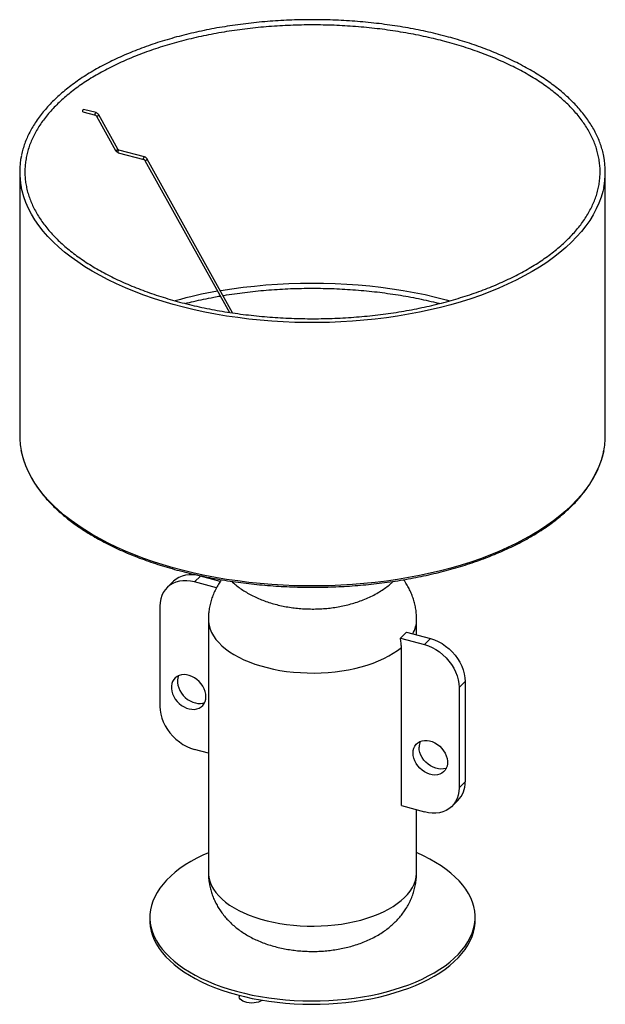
# Paper-space layout '_Trimétrica' of a CAD drawing. Header units: millimetres. Extents: x -225 to 225, y -67 to 689.
import ezdxf

# ---------------------------------------------------------------- set-up
doc = ezdxf.new("R2010")
doc.units = ezdxf.units.MM

psp = doc.layouts.new('_Trimétrica')

# ---------------------------------------------------------------- linework, layer by layer
at = {"color": 7, "linetype": 'Continuous', "lineweight": 25}
for p, q in [((-166.33, 618.03), (-175.87, 620.56)), ((-176.39, 618.63), (-166.84, 616.1)), ((-165.95, 615.37), (-151.35, 588.98)), ((-149.6, 589.95), (-164.2, 616.34)), ((-149.22, 587.29), (-129.62, 582.09)), ((-129.11, 584.02), (-148.71, 589.22)), ((-128.73, 581.37), (-63.86, 464.58)), ((-61.37, 464.21), (-126.98, 582.34)), ((-225, 572.59), (-225, 370.29)), ((225, 370.29), (225, 572.59)), ((102.6, 474.34), (105.56, 473.53)), ((-107.06, 257.79), (-111.73, 253.23)), ((-90.78, 257.48), (-86.11, 262.04)), ((-73.89, 252.89), (-90.78, 257.48)), ((-70.92, 257.91), (-86.11, 262.04)), ((-117.31, 238.98), (-117.31, 161.83)), ((-80, 228.75), (-80, 34.29)), ((80, 216.89), (80, 228.75)), ((67.54, 214.45), (86.11, 209.41)), ((72.21, 219.01), (90.78, 213.96)), ((86.11, 209.41), (90.78, 213.96)), ((68.28, 85.68), (68.28, 207.28)), ((112.64, 176.48), (117.31, 181.04)), ((112.64, 176.48), (112.64, 99.34)), ((117.31, 181.04), (117.31, 103.89)), ((-80, 125.98), (-90.78, 128.9)), ((112.64, 99.34), (117.31, 103.89)), ((68.28, 85.68), (86.11, 80.83)), ((107.06, 85.08), (111.73, 89.63)), ((80, 34.29), (80, 82.49)), ((-125, 0), (-125, -2.57)), ((125, -2.57), (125, 0)), ((-56.47, -60.01), (-56.34, -61.24))]:
    psp.add_line(p, q, dxfattribs=at)
at = {"color": 7, "linetype": 'Continuous', "lineweight": 25, "flags": 128}
for points in [[(-176.59, 619.14), (-176.55, 619.5), (-176.45, 619.88), (-176.3, 620.21), (-176.13, 620.45), (-175.95, 620.56), (-175.87, 620.56)], [(-176.39, 618.63), (-176.45, 618.67), (-176.55, 618.84), (-176.59, 619.14)], [(-70.82, 481.23), (-70.37, 481.31), (-61.86, 482.66), (-53.25, 483.84), (-44.56, 484.84), (-35.8, 485.67), (-26.98, 486.31), (-18.12, 486.77), (-9.23, 487.05), (-0.32, 487.15), (8.58, 487.06), (17.48, 486.8), (26.34, 486.35), (35.16, 485.72), (43.93, 484.91), (52.63, 483.92), (61.24, 482.75), (69.76, 481.41), (78.17, 479.9), (86.45, 478.21), (94.6, 476.36), (102.6, 474.34)], [(-90.78, 257.48), (-93.75, 258.13), (-96.68, 258.44), (-99.54, 258.42), (-102.29, 258.06), (-104.89, 257.38), (-107.32, 256.37), (-109.54, 255.05), (-111.52, 253.44), (-113.24, 251.55), (-114.68, 249.42), (-115.82, 247.06), (-116.64, 244.52), (-117.14, 241.81), (-117.31, 238.98)], [(-86.11, 262.04), (-89.08, 262.68), (-92.01, 263), (-94.87, 262.97), (-97.62, 262.62), (-100.22, 261.93), (-102.65, 260.92), (-104.87, 259.6), (-106.85, 257.99), (-107.06, 257.79)], [(90.78, 213.96), (93.75, 212.99), (96.68, 211.71), (99.54, 210.14), (102.29, 208.29), (104.89, 206.18), (107.32, 203.86), (109.54, 201.33), (111.52, 198.64), (113.24, 195.82), (114.68, 192.91), (115.82, 189.93), (116.64, 186.94), (117.14, 183.96), (117.31, 181.04)], [(86.11, 209.41), (89.08, 208.44), (92.01, 207.16), (94.87, 205.58), (97.62, 203.73), (100.22, 201.63), (102.65, 199.3), (104.87, 196.78), (106.85, 194.09), (108.57, 191.27), (110.01, 188.35), (111.15, 185.38), (111.98, 182.38), (112.47, 179.41), (112.64, 176.48)], [(-81.93, 169.36), (-82.09, 171.36), (-82.55, 173.41), (-83.31, 175.44), (-84.35, 177.41), (-85.64, 179.28), (-87.16, 181), (-88.86, 182.54), (-90.71, 183.85), (-92.67, 184.9), (-94.69, 185.68), (-96.72, 186.15), (-98.71, 186.32), (-100.62, 186.17), (-102.41, 185.72), (-104.02, 184.96), (-105.43, 183.93), (-106.6, 182.63), (-107.5, 181.12), (-108.11, 179.41), (-108.42, 177.54), (-108.42, 175.58), (-108.11, 173.55), (-107.5, 171.5), (-106.6, 169.49), (-105.43, 167.57), (-104.02, 165.77), (-102.41, 164.13), (-100.62, 162.71), (-98.71, 161.52), (-96.72, 160.61), (-94.69, 159.98), (-92.67, 159.66), (-90.71, 159.65), (-88.86, 159.95), (-87.16, 160.55), (-85.64, 161.45), (-84.35, 162.62), (-83.31, 164.03), (-82.55, 165.65), (-82.09, 167.44), (-81.93, 169.36)], [(-102.9, 185.53), (-103.45, 183.96), (-103.76, 182.1), (-103.76, 180.13), (-103.45, 178.1), (-102.83, 176.06), (-101.93, 174.05), (-100.77, 172.12), (-99.36, 170.32), (-97.74, 168.69), (-95.96, 167.26), (-94.05, 166.08), (-92.05, 165.16), (-90.02, 164.53), (-88, 164.21), (-86.05, 164.2), (-84.19, 164.5), (-82.83, 164.96)], [(-117.31, 161.83), (-117.14, 158.91), (-116.64, 155.93), (-115.82, 152.93), (-114.68, 149.96), (-113.24, 147.04), (-111.52, 144.22), (-109.54, 141.54), (-107.32, 139.01), (-104.89, 136.68), (-102.29, 134.58), (-99.54, 132.73), (-96.68, 131.15), (-93.75, 129.87), (-90.78, 128.9)], [(77.26, 126.09), (77.42, 128.01), (77.88, 129.81), (78.64, 131.42), (79.68, 132.83), (80.97, 134), (82.49, 134.9), (84.19, 135.51), (86.05, 135.81), (88, 135.8), (90.02, 135.47), (92.05, 134.85), (94.05, 133.93), (95.96, 132.75), (97.74, 131.32), (99.36, 129.69), (100.77, 127.89), (101.93, 125.96), (102.83, 123.95), (103.45, 121.91), (103.76, 119.88), (103.76, 117.91), (103.45, 116.05), (102.83, 114.34), (101.93, 112.82), (100.77, 111.53), (99.36, 110.49), (97.74, 109.74), (95.96, 109.28), (94.05, 109.14), (92.05, 109.3), (90.02, 109.78), (88, 110.55), (86.05, 111.61), (84.19, 112.92), (82.49, 114.45), (80.97, 116.17), (79.68, 118.04), (78.64, 120.01), (77.88, 122.05), (77.42, 124.09), (77.26, 126.09)], [(102.9, 114.48), (102.41, 114.29), (100.62, 113.84), (98.71, 113.69), (96.72, 113.86), (94.69, 114.33), (92.67, 115.11), (90.71, 116.16), (88.86, 117.47), (87.16, 119), (85.64, 120.73), (84.35, 122.6), (83.31, 124.57), (82.55, 126.6), (82.09, 128.64), (81.93, 130.65)], [(112.64, 99.34), (112.47, 96.5), (111.98, 93.79), (111.15, 91.25), (110.01, 88.89), (108.57, 86.76), (106.85, 84.88), (104.87, 83.26), (102.65, 81.95), (100.22, 80.94), (97.62, 80.25), (94.87, 79.89), (92.01, 79.87), (89.08, 80.19), (86.11, 80.83)], [(-80, 49.47), (-84.21, 47.58), (-89, 45.2), (-93.55, 42.7), (-97.83, 40.08), (-101.83, 37.34), (-105.55, 34.49), (-108.96, 31.55), (-112.07, 28.52), (-114.85, 25.41), (-117.32, 22.22), (-119.45, 18.98), (-121.24, 15.67), (-122.69, 12.33), (-123.79, 8.95), (-124.54, 5.54), (-124.93, 2.12), (-124.97, -1.31), (-124.66, -4.73), (-124, -8.14), (-122.98, -11.53), (-121.61, -14.88), (-119.9, -18.2), (-117.85, -21.46), (-115.47, -24.66), (-112.76, -27.79), (-109.73, -30.84), (-106.38, -33.8), (-102.74, -36.67), (-98.81, -39.44), (-94.59, -42.09), (-90.11, -44.62), (-85.37, -47.03), (-80.39, -49.3), (-75.18, -51.43), (-69.76, -53.42), (-64.14, -55.26), (-58.34, -56.94)], [(-58.34, -56.94), (-52.37, -58.46), (-46.26, -59.81), (-40.01, -60.99), (-33.65, -62), (-27.2, -62.84), (-20.66, -63.49), (-14.07, -63.97), (-7.44, -64.27), (-0.79, -64.38), (5.86, -64.31), (12.5, -64.06), (19.1, -63.62), (25.65, -63.01), (32.12, -62.22), (38.51, -61.25), (44.78, -60.11), (50.93, -58.79), (56.93, -57.31), (62.78, -55.67), (68.44, -53.87), (73.91, -51.92), (79.17, -49.82), (84.21, -47.58), (89, -45.2), (93.55, -42.7), (97.83, -40.08), (101.83, -37.34), (105.55, -34.49), (108.96, -31.55), (112.07, -28.52), (114.85, -25.41), (117.32, -22.22), (119.45, -18.98), (121.24, -15.67), (122.69, -12.33), (123.79, -8.95), (124.54, -5.54), (124.93, -2.12), (124.97, 1.31), (124.66, 4.73), (124, 8.14), (122.98, 11.53), (121.61, 14.88), (119.9, 18.2), (117.85, 21.46), (115.47, 24.66), (112.76, 27.79), (109.73, 30.84), (106.38, 33.8), (102.74, 36.67), (98.81, 39.44), (94.59, 42.09), (90.11, 44.62), (85.37, 47.03), (80.39, 49.3), (80, 49.47)], [(-125, -2.57), (-124.97, -3.88), (-124.66, -7.3), (-124, -10.71), (-122.98, -14.1), (-121.61, -17.45), (-119.9, -20.77), (-117.85, -24.03), (-115.47, -27.23), (-112.76, -30.36), (-109.73, -33.41), (-106.38, -36.37), (-102.74, -39.24), (-98.81, -42.01), (-94.59, -44.66), (-90.11, -47.19), (-85.37, -49.6), (-80.39, -51.87), (-75.18, -54.01), (-69.76, -55.99), (-64.14, -57.83), (-58.34, -59.51)], [(-58.34, -59.51), (-52.37, -61.03), (-46.26, -62.38), (-40.01, -63.56), (-33.65, -64.57), (-27.2, -65.41), (-20.66, -66.07), (-14.07, -66.54), (-7.44, -66.84), (-0.79, -66.95), (5.86, -66.88), (12.5, -66.63), (19.1, -66.2), (25.65, -65.58), (32.12, -64.79), (38.51, -63.82), (44.78, -62.68), (50.93, -61.37), (56.93, -59.89), (62.78, -58.24), (68.44, -56.44), (73.91, -54.49), (79.17, -52.39), (84.21, -50.15), (89, -47.78), (93.55, -45.27), (97.83, -42.65), (101.83, -39.91), (105.55, -37.06), (108.96, -34.12), (112.07, -31.09), (114.85, -27.98), (117.32, -24.79), (119.45, -21.55), (121.24, -18.25), (122.69, -14.9), (123.79, -11.52), (124.54, -8.11), (124.93, -4.69), (125, -2.57)], [(-38.67, -63.79), (-38.83, -63.91), (-40.05, -64.62), (-41.51, -65.2), (-43.16, -65.63), (-44.93, -65.89), (-46.76, -65.97), (-48.59, -65.87), (-50.36, -65.59), (-51.98, -65.15), (-53.42, -64.56), (-54.61, -63.84), (-55.52, -63.01), (-56.11, -62.11), (-56.34, -61.24)]]:
    psp.add_lwpolyline(points, dxfattribs=at)
at = {"color": 8, "linetype": 'Continuous', "lineweight": 25, "flags": 128}
for points in [[(-167.04, 616.61), (-167.01, 616.97), (-166.91, 617.35), (-166.76, 617.68), (-166.59, 617.92), (-166.41, 618.03), (-166.33, 618.03)], [(-166.84, 616.1), (-166.91, 616.13), (-167.01, 616.31), (-167.04, 616.61)], [(-165.95, 615.37), (-165.93, 615.35), (-165.79, 615.34), (-165.54, 615.4)], [(-151.35, 588.98), (-151.33, 588.96), (-151.18, 588.94), (-150.93, 589.01)], [(-149.42, 587.8), (-149.39, 588.16), (-149.29, 588.54), (-149.14, 588.87), (-148.96, 589.11), (-148.79, 589.22), (-148.71, 589.22)], [(-149.22, 587.29), (-149.29, 587.33), (-149.39, 587.51), (-149.42, 587.8)], [(-129.82, 582.6), (-129.79, 582.96), (-129.69, 583.34), (-129.54, 583.67), (-129.36, 583.91), (-129.19, 584.02), (-129.11, 584.02)], [(-129.62, 582.09), (-129.69, 582.13), (-129.79, 582.31), (-129.82, 582.6)], [(-128.73, 581.37), (-128.72, 581.35), (-128.57, 581.33), (-128.32, 581.4)], [(223.76, 560.46), (223.1, 557.56), (221.78, 553.04), (220.1, 548.54), (218.09, 544.08), (215.73, 539.66), (213.04, 535.3), (210.01, 531), (206.66, 526.75), (202.98, 522.59), (198.98, 518.49), (194.68, 514.49), (190.07, 510.57), (185.17, 506.75), (179.97, 503.04), (174.5, 499.43), (168.75, 495.94), (162.74, 492.56), (156.47, 489.31), (149.96, 486.19), (143.22, 483.21), (136.25, 480.37), (129.07, 477.67), (121.69, 475.11), (114.12, 472.71), (106.37, 470.47), (98.45, 468.39), (90.38, 466.46), (82.17, 464.71), (73.83, 463.12), (65.38, 461.7), (56.82, 460.46), (48.17, 459.39), (39.45, 458.5), (30.67, 457.78), (21.84, 457.25), (12.98, 456.9), (4.09, 456.72), (-4.8, 456.73), (-13.68, 456.92), (-22.54, 457.29), (-31.37, 457.83), (-40.15, 458.56), (-48.86, 459.47), (-57.5, 460.55), (-66.05, 461.81), (-74.49, 463.24), (-82.82, 464.84), (-91.02, 466.61), (-99.08, 468.54), (-106.99, 470.64), (-114.72, 472.9), (-122.28, 475.31), (-129.65, 477.87), (-136.81, 480.59), (-143.76, 483.44), (-150.49, 486.44), (-156.98, 489.57), (-163.22, 492.82), (-169.21, 496.21), (-174.94, 499.71), (-180.39, 503.33), (-185.56, 507.05), (-190.45, 510.88), (-195.03, 514.8), (-199.31, 518.81), (-203.28, 522.91), (-206.93, 527.09), (-210.26, 531.33), (-213.26, 535.64), (-215.93, 540.01), (-218.26, 544.43), (-220.25, 548.89), (-221.89, 553.39), (-223.19, 557.92), (-223.84, 560.85)], [(223.76, 358.17), (223.1, 355.27), (221.78, 350.75), (220.1, 346.25), (218.09, 341.79), (215.73, 337.37), (213.04, 333.01), (210.01, 328.7), (206.66, 324.46), (202.98, 320.29), (198.98, 316.2), (194.68, 312.2), (190.07, 308.28), (185.17, 304.46), (179.97, 300.75), (174.5, 297.14), (168.75, 293.64), (162.74, 290.27), (156.47, 287.02), (149.96, 283.9), (143.22, 280.92), (136.25, 278.07), (129.07, 275.37), (121.69, 272.82), (114.12, 270.42), (106.37, 268.18), (98.45, 266.09), (90.38, 264.17), (82.17, 262.42), (73.83, 260.83), (65.38, 259.41), (56.82, 258.17), (48.17, 257.1), (39.45, 256.21), (30.67, 255.49), (21.84, 254.96), (12.98, 254.6), (4.09, 254.43), (-4.8, 254.44), (-13.68, 254.63), (-22.54, 254.99), (-31.37, 255.54), (-40.15, 256.27), (-48.86, 257.18), (-57.5, 258.26), (-66.05, 259.52), (-74.49, 260.95), (-82.82, 262.55), (-91.02, 264.32), (-99.08, 266.25), (-106.99, 268.35), (-114.72, 270.61), (-122.28, 273.02), (-129.65, 275.58), (-136.81, 278.29), (-143.76, 281.15), (-150.49, 284.14), (-156.98, 287.27), (-163.22, 290.53), (-169.21, 293.92), (-174.94, 297.42), (-180.39, 301.04), (-185.56, 304.76), (-190.45, 308.59), (-195.03, 312.51), (-199.31, 316.52), (-203.28, 320.62), (-206.93, 324.8), (-210.26, 329.04), (-213.26, 333.35), (-215.93, 337.72), (-218.26, 342.14), (-220.25, 346.6), (-221.89, 351.1), (-223.19, 355.63), (-223.84, 358.55)], [(-80, 228.75), (-79.91, 226.85), (-79.49, 224.09), (-78.7, 221.36), (-77.57, 218.66), (-76.08, 216.01), (-74.25, 213.41), (-72.09, 210.89), (-69.61, 208.44), (-66.81, 206.08), (-63.71, 203.83), (-60.33, 201.69), (-56.67, 199.67), (-52.76, 197.78), (-48.61, 196.03), (-44.25, 194.42), (-39.69, 192.98), (-34.94, 191.69), (-30.04, 190.56), (-25.01, 189.61), (-19.86, 188.84), (-14.63, 188.24), (-9.33, 187.83), (-3.98, 187.6), (1.38, 187.55), (6.73, 187.69), (12.06, 188.02), (17.33, 188.53), (22.52, 189.21), (27.61, 190.08), (32.58, 191.12), (37.4, 192.33), (42.05, 193.7), (46.52, 195.23), (50.77, 196.91), (54.8, 198.73), (58.58, 200.69), (62.1, 202.77), (65.34, 204.97), (68.28, 207.28)], [(-80, 34.29), (-79.9, 32.26), (-79.46, 29.52), (-78.67, 26.79), (-77.52, 24.1), (-76.02, 21.46), (-74.19, 18.87), (-72.03, 16.36), (-69.54, 13.92), (-66.74, 11.57), (-63.65, 9.33), (-60.27, 7.19), (-56.62, 5.18), (-52.72, 3.3), (-48.58, 1.55), (-44.23, -0.05), (-39.68, -1.49), (-34.95, -2.78), (-30.07, -3.9), (-25.05, -4.84), (-19.92, -5.62), (-14.7, -6.22), (-9.41, -6.63), (-4.08, -6.86), (1.26, -6.91), (6.6, -6.78), (11.91, -6.46), (17.17, -5.96), (22.35, -5.28), (27.43, -4.42), (32.39, -3.39), (37.2, -2.19), (41.85, -0.83), (46.31, 0.69), (50.56, 2.36), (54.59, 4.17), (58.38, 6.11), (61.9, 8.18), (65.15, 10.37), (68.1, 12.67), (70.75, 15.06), (73.09, 17.53), (75.1, 20.09), (76.77, 22.7), (78.1, 25.37), (79.09, 28.07), (79.71, 30.81), (79.99, 33.56), (80, 34.29)]]:
    psp.add_lwpolyline(points, dxfattribs=at)
at = {"color": 8, "linetype": 'Continuous', "lineweight": 25}
for centre, radius, start, end in [((-165.9, 617.32), 1.96, 280.61255, 329.88822), ((-151.29, 590.93), 1.96, 280.61255, 329.88822), ((-128.68, 583.33), 1.97, 280.77886, 329.82914), ((56.99, 228.94), 23.01, 330.72756, 359.52966)]:
    psp.add_arc(centre, radius, start, end, dxfattribs=at)
at = {"color": 7, "linetype": 'Continuous', "lineweight": 25}
for centre, radius, start, end in [((-164.69, 572.59), 60.3, 168.15247, 191.22819), ((164.69, 572.59), 60.3, 348.3985, 11.32032), ((-10.45, 126.34), 359.98, 99.99107, 105.31451), ((-164.55, 370.33), 60.45, 180.03153, 191.23194), ((164.49, 370.33), 60.51, 348.40142, 359.9643), ((40.18, 247.15), 42.64, 309.91889, 318.69118), ((92.54, 130.78), 10.61, 156.27769, 180.71542), ((97.73, 103.33), 19.59, 315.62658, 1.63918)]:
    psp.add_arc(centre, radius, start, end, dxfattribs=at)
for points, knots in [([(102.65, 676.62), (101.33, 676.96), (97.5, 677.96), (91.06, 679.51), (83.29, 681.2), (75.4, 682.74), (67.4, 684.12), (59.31, 685.35), (51.14, 686.42), (42.9, 687.33), (34.59, 688.08), (26.24, 688.67), (17.85, 689.1), (9.44, 689.36), (1.01, 689.47), (-7.41, 689.4), (-15.83, 689.18), (-24.23, 688.79), (-32.59, 688.24), (-40.9, 687.53), (-49.16, 686.66), (-57.35, 685.62), (-65.46, 684.43), (-73.48, 683.09), (-81.39, 681.59), (-89.2, 679.93), (-96.87, 678.13), (-104.42, 676.18), (-111.81, 674.08), (-119.05, 671.84), (-126.13, 669.46), (-133.02, 666.94), (-139.74, 664.29), (-146.25, 661.51), (-152.56, 658.61), (-158.66, 655.58), (-164.54, 652.44), (-170.19, 649.18), (-175.6, 645.81), (-180.76, 642.34), (-185.67, 638.77), (-190.32, 635.1), (-194.7, 631.34), (-198.81, 627.5), (-202.64, 623.57), (-206.18, 619.57), (-209.43, 615.5), (-212.38, 611.37), (-215.03, 607.19), (-217.38, 602.95), (-219.42, 598.67), (-221.15, 594.36), (-222.54, 590.01), (-223.37, 586.98), (-223.65, 585.39), (-223.67, 585.27)], [0, 0, 0, 0, 0.010204, 0.029587, 0.04897, 0.06835, 0.087729, 0.107106, 0.126483, 0.145858, 0.165232, 0.184605, 0.203978, 0.223351, 0.242723, 0.262095, 0.281467, 0.30084, 0.320213, 0.339586, 0.35896, 0.378335, 0.397711, 0.417088, 0.436467, 0.455848, 0.47523, 0.494614, 0.514, 0.533389, 0.55278, 0.572174, 0.59157, 0.61097, 0.630372, 0.649777, 0.669185, 0.688596, 0.708009, 0.727424, 0.746841, 0.766257, 0.785671, 0.805082, 0.824488, 0.843885, 0.86327, 0.882641, 0.901994, 0.921324, 0.940629, 0.959906, 0.979154, 0.998374, 1, 1, 1, 1]), ([(101.62, 672.75), (102.92, 672.4), (106.68, 671.39), (112.8, 669.6), (119.9, 667.35), (126.83, 664.96), (133.58, 662.44), (140.14, 659.8), (146.49, 657.02), (152.64, 654.13), (158.56, 651.13), (164.26, 648.01), (169.72, 644.79), (174.94, 641.46), (179.91, 638.04), (184.62, 634.53), (189.07, 630.93), (193.25, 627.25), (197.15, 623.5), (200.77, 619.68), (204.11, 615.79), (207.16, 611.85), (209.91, 607.85), (212.37, 603.81), (214.52, 599.72), (216.38, 595.59), (217.93, 591.43), (219.17, 587.24), (220.1, 583.03), (220.71, 578.8), (221.02, 574.55), (221.01, 570.31), (220.68, 566.06), (220.04, 561.82), (219.08, 557.6), (217.81, 553.4), (216.23, 549.23), (214.34, 545.09), (212.15, 540.99), (209.66, 536.94), (206.87, 532.93), (203.79, 528.99), (200.42, 525.1), (196.76, 521.28), (192.83, 517.53), (188.62, 513.86), (184.14, 510.27), (179.4, 506.76), (174.4, 503.35), (169.15, 500.04), (163.66, 496.83), (157.94, 493.72), (151.99, 490.73), (145.82, 487.85), (139.45, 485.09), (132.87, 482.45), (126.1, 479.95), (119.15, 477.57), (112.03, 475.34), (104.75, 473.24), (97.32, 471.28), (89.75, 469.47), (82.05, 467.8), (74.23, 466.29), (66.3, 464.92), (58.28, 463.72), (50.18, 462.66), (42, 461.77), (33.77, 461.04), (25.48, 460.46), (17.16, 460.05), (8.81, 459.8), (0.45, 459.71), (-7.91, 459.78), (-16.25, 460.01), (-24.58, 460.41), (-32.87, 460.97), (-41.11, 461.68), (-49.3, 462.56), (-57.41, 463.6), (-65.44, 464.79), (-73.38, 466.13), (-81.21, 467.63), (-88.92, 469.28), (-96.51, 471.08), (-103.96, 473.02), (-111.25, 475.1), (-118.39, 477.33), (-125.36, 479.69), (-132.15, 482.18), (-138.75, 484.8), (-145.15, 487.55), (-151.34, 490.41), (-157.31, 493.39), (-163.06, 496.49), (-168.57, 499.69), (-173.85, 502.99), (-178.87, 506.39), (-183.64, 509.88), (-188.14, 513.46), (-192.38, 517.12), (-196.34, 520.86), (-200.02, 524.67), (-203.42, 528.54), (-206.53, 532.47), (-209.35, 536.46), (-211.87, 540.5), (-214.09, 544.58), (-216.01, 548.7), (-217.62, 552.85), (-218.93, 557.03), (-219.92, 561.24), (-220.61, 565.47), (-220.98, 569.71), (-221.04, 573.96), (-220.78, 578.2), (-220.2, 582.44), (-219.31, 586.67), (-218.11, 590.88), (-216.59, 595.06), (-214.77, 599.2), (-212.65, 603.31), (-210.22, 607.37), (-207.49, 611.39), (-204.47, 615.35), (-201.16, 619.25), (-197.57, 623.08), (-193.69, 626.85), (-189.54, 630.53), (-185.12, 634.14), (-180.43, 637.67), (-175.49, 641.1), (-170.3, 644.43), (-164.86, 647.67), (-159.19, 650.8), (-153.28, 653.82), (-147.16, 656.72), (-140.83, 659.5), (-134.29, 662.16), (-127.57, 664.7), (-120.66, 667.1), (-113.57, 669.37), (-106.32, 671.5), (-98.92, 673.49), (-91.38, 675.33), (-83.71, 677.03), (-75.91, 678.57), (-68.01, 679.97), (-60.01, 681.21), (-51.92, 682.3), (-43.76, 683.22), (-35.54, 683.99), (-27.26, 684.6), (-18.94, 685.05), (-10.6, 685.34), (-2.24, 685.46), (6.12, 685.42), (14.47, 685.22), (22.8, 684.86), (31.1, 684.34), (39.35, 683.66), (47.55, 682.81), (55.68, 681.81), (63.73, 680.65), (71.69, 679.34), (79.54, 677.88), (87.28, 676.26), (94.65, 674.56), (99.38, 673.33), (101.62, 672.75)], [0, 0, 0, 0, 0.003156, 0.009155, 0.015153, 0.02115, 0.027146, 0.033142, 0.039137, 0.04513, 0.051123, 0.057115, 0.063106, 0.069096, 0.075086, 0.081076, 0.087066, 0.093056, 0.099047, 0.105039, 0.111034, 0.117033, 0.123036, 0.129045, 0.135061, 0.141085, 0.147119, 0.153162, 0.159216, 0.165279, 0.17135, 0.177426, 0.183504, 0.18958, 0.195651, 0.201714, 0.207769, 0.213813, 0.219848, 0.225874, 0.231891, 0.237902, 0.243907, 0.249907, 0.255904, 0.261899, 0.267892, 0.273884, 0.279875, 0.285867, 0.291859, 0.297851, 0.303843, 0.309837, 0.315831, 0.321826, 0.327822, 0.333819, 0.339816, 0.345815, 0.351814, 0.357814, 0.363814, 0.369815, 0.375816, 0.381818, 0.387821, 0.393823, 0.399826, 0.40583, 0.411833, 0.417837, 0.423841, 0.429844, 0.435848, 0.441852, 0.447855, 0.453858, 0.459861, 0.465864, 0.471867, 0.477868, 0.48387, 0.489871, 0.495871, 0.501871, 0.50787, 0.513868, 0.519866, 0.525863, 0.531858, 0.537853, 0.543847, 0.54984, 0.555832, 0.561823, 0.567814, 0.573804, 0.579793, 0.585783, 0.591773, 0.597764, 0.603756, 0.60975, 0.615748, 0.62175, 0.627757, 0.633772, 0.639794, 0.645826, 0.651867, 0.657919, 0.66398, 0.670049, 0.676124, 0.682202, 0.688279, 0.694351, 0.700416, 0.706473, 0.71252, 0.718557, 0.724584, 0.730603, 0.736615, 0.742621, 0.748622, 0.75462, 0.760615, 0.766608, 0.772601, 0.778592, 0.784584, 0.790575, 0.796567, 0.80256, 0.808553, 0.814547, 0.820542, 0.826538, 0.832535, 0.838532, 0.84453, 0.850529, 0.856529, 0.862529, 0.86853, 0.874531, 0.880533, 0.886535, 0.892538, 0.898541, 0.904544, 0.910548, 0.916551, 0.922555, 0.928559, 0.934562, 0.940566, 0.94657, 0.952573, 0.958576, 0.964579, 0.970581, 0.976583, 0.982585, 0.988586, 0.994586, 1, 1, 1, 1]), ([(223.76, 584.71), (223.61, 585.47), (223.19, 587.7), (222.14, 591.36), (220.65, 595.69), (218.83, 599.98), (216.7, 604.23), (214.27, 608.44), (211.54, 612.6), (208.5, 616.7), (205.18, 620.74), (201.56, 624.71), (197.65, 628.61), (193.47, 632.43), (189.02, 636.16), (184.29, 639.8), (179.31, 643.34), (174.08, 646.79), (168.6, 650.12), (162.89, 653.35), (156.95, 656.46), (150.79, 659.45), (144.42, 662.32), (137.84, 665.06), (131.08, 667.67), (124.13, 670.15), (117, 672.49), (109.85, 674.66), (105.01, 675.98), (102.65, 676.62)], [0, 0, 0, 0, 0.01971, 0.057136, 0.094605, 0.132124, 0.169698, 0.207327, 0.245008, 0.282736, 0.320505, 0.358308, 0.396137, 0.433988, 0.471854, 0.509729, 0.547611, 0.585496, 0.623381, 0.661264, 0.699143, 0.737019, 0.77489, 0.812755, 0.850616, 0.888471, 0.926322, 0.964167, 1, 1, 1, 1]), ([(-166.84, 616.1), (-166.78, 616.08), (-166.62, 616.03), (-166.36, 615.86), (-166.11, 615.62), (-166, 615.45), (-165.95, 615.37)], [0, 0, 0, 0, 0.201287, 0.484172, 0.77228, 1, 1, 1, 1]), ([(-164.2, 616.34), (-164.3, 616.5), (-164.57, 616.94), (-165.2, 617.53), (-165.86, 617.89), (-166.25, 618.01), (-166.33, 618.03)], [0, 0, 0, 0, 0.201987, 0.551289, 0.90677, 1, 1, 1, 1]), ([(-151.35, 588.98), (-151.25, 588.82), (-150.98, 588.38), (-150.35, 587.79), (-149.69, 587.43), (-149.3, 587.31), (-149.22, 587.29)], [0, 0, 0, 0, 0.201987, 0.551289, 0.90677, 1, 1, 1, 1]), ([(-148.71, 589.22), (-148.77, 589.24), (-148.93, 589.29), (-149.19, 589.46), (-149.44, 589.7), (-149.55, 589.87), (-149.6, 589.95)], [0, 0, 0, 0, 0.201287, 0.484172, 0.77228, 1, 1, 1, 1]), ([(-126.98, 582.34), (-127.08, 582.5), (-127.35, 582.94), (-127.98, 583.53), (-128.64, 583.89), (-129.03, 584), (-129.11, 584.02)], [0, 0, 0, 0, 0.202356, 0.552349, 0.908543, 1, 1, 1, 1]), ([(-129.62, 582.09), (-129.56, 582.07), (-129.4, 582.02), (-129.13, 581.85), (-128.89, 581.62), (-128.78, 581.45), (-128.73, 581.37)], [0, 0, 0, 0, 0.201666, 0.485081, 0.773731, 1, 1, 1, 1]), ([(-97.79, 471.44), (-95.66, 471.97), (-91.01, 473.13), (-83.7, 474.73), (-76.86, 476.11), (-72.53, 476.86), (-70.85, 477.15)], [0, 0, 0, 0, 0.244274, 0.530604, 0.816961, 1, 1, 1, 1]), ([(-68.76, 477.52), (-68.51, 477.56), (-65.62, 478.07), (-60, 478.91), (-51.92, 480.01), (-43.76, 480.93), (-35.54, 481.7), (-27.26, 482.31), (-18.94, 482.76), (-10.6, 483.05), (-2.24, 483.17), (6.12, 483.13), (14.47, 482.93), (22.8, 482.57), (31.1, 482.05), (39.35, 481.36), (47.55, 480.52), (55.68, 479.52), (63.73, 478.36), (71.68, 477.05), (79.54, 475.59), (87.28, 473.96), (93.36, 472.57), (96.82, 471.68), (97.79, 471.43)], [0, 0, 0, 0, 0.004742, 0.053545, 0.102351, 0.151161, 0.199973, 0.248788, 0.297604, 0.346421, 0.395239, 0.444057, 0.492875, 0.541693, 0.59051, 0.639325, 0.688138, 0.736949, 0.785757, 0.834562, 0.883363, 0.93216, 0.980952, 1, 1, 1, 1]), ([(-223.78, 358.27), (-223.71, 357.86), (-223.38, 355.98), (-222.48, 352.66), (-221.08, 348.33), (-219.34, 344.03), (-217.29, 339.77), (-214.94, 335.54), (-212.29, 331.37), (-209.33, 327.25), (-206.08, 323.2), (-202.54, 319.21), (-198.71, 315.29), (-194.6, 311.45), (-190.22, 307.7), (-185.56, 304.03), (-180.65, 300.46), (-175.48, 296.99), (-170.07, 293.63), (-164.42, 290.37), (-158.54, 287.23), (-152.43, 284.21), (-146.11, 281.31), (-139.59, 278.53), (-132.88, 275.88), (-125.97, 273.37), (-118.9, 270.99), (-111.65, 268.76), (-104.25, 266.66), (-96.7, 264.71), (-89.02, 262.91), (-81.22, 261.26), (-73.3, 259.76), (-65.28, 258.42), (-57.17, 257.23), (-48.98, 256.2), (-40.72, 255.34), (-32.4, 254.63), (-24.04, 254.08), (-15.64, 253.7), (-7.22, 253.47), (1.21, 253.42), (9.63, 253.52), (18.04, 253.79), (26.43, 254.22), (34.78, 254.81), (43.08, 255.57), (51.32, 256.48), (59.49, 257.56), (67.58, 258.79), (75.57, 260.18), (83.46, 261.72), (91.23, 263.41), (98.87, 265.25), (106.38, 267.24), (113.73, 269.38), (120.93, 271.66), (127.96, 274.07), (134.81, 276.62), (141.47, 279.31), (147.93, 282.12), (154.19, 285.06), (160.23, 288.11), (166.05, 291.29), (171.64, 294.58), (176.98, 297.97), (182.08, 301.47), (186.92, 305.07), (191.5, 308.76), (195.81, 312.55), (199.84, 316.41), (203.6, 320.36), (207.06, 324.37), (210.23, 328.46), (213.11, 332.61), (215.68, 336.81), (217.95, 341.05), (219.9, 345.34), (221.54, 349.67), (222.84, 353.85), (223.44, 356.59), (223.72, 357.88)], [0, 0, 0, 0, 0.00362, 0.016282, 0.028959, 0.041651, 0.054362, 0.067092, 0.079839, 0.092603, 0.105382, 0.118172, 0.130972, 0.14378, 0.156593, 0.169411, 0.18223, 0.195051, 0.207872, 0.220693, 0.233512, 0.246331, 0.259147, 0.271962, 0.284776, 0.297587, 0.310397, 0.323205, 0.336012, 0.348817, 0.361621, 0.374423, 0.387224, 0.400025, 0.412824, 0.425623, 0.438421, 0.451218, 0.464015, 0.476811, 0.489608, 0.502404, 0.5152, 0.527996, 0.540793, 0.553589, 0.566386, 0.579184, 0.591982, 0.604781, 0.617581, 0.630381, 0.643183, 0.655986, 0.668791, 0.681597, 0.694404, 0.707213, 0.720024, 0.732837, 0.745651, 0.758468, 0.771286, 0.784107, 0.796929, 0.809752, 0.822577, 0.835402, 0.848227, 0.861051, 0.873872, 0.886689, 0.8995, 0.912302, 0.925095, 0.937874, 0.950638, 0.963385, 0.976114, 0.988823, 1, 1, 1, 1]), ([(-69.97, 259.23), (-70.23, 258.88), (-71.27, 257.49), (-72.94, 254.77), (-74.91, 251.11), (-76.59, 247.21), (-77.95, 243.24), (-78.96, 239.23), (-79.63, 235.19), (-79.98, 231.69), (-79.97, 229.55), (-79.96, 228.76)], [0, 0, 0, 0, 0.040684, 0.161753, 0.29419, 0.424511, 0.552708, 0.67908, 0.803904, 0.927439, 1, 1, 1, 1]), ([(-62.12, 257.99), (-61.87, 257.74), (-60.59, 256.51), (-58.09, 254.48), (-54.58, 251.89), (-50.81, 249.48), (-46.79, 247.24), (-42.54, 245.2), (-38.08, 243.35), (-33.45, 241.73), (-28.7, 240.34), (-23.86, 239.17), (-18.95, 238.24), (-13.99, 237.53), (-9.01, 237.03), (-4.01, 236.76), (0.99, 236.69), (6, 236.84), (11, 237.2), (15.98, 237.78), (20.93, 238.59), (25.84, 239.62), (30.71, 240.9), (35.53, 242.42), (40.26, 244.21), (44.88, 246.28), (49.35, 248.62), (53.46, 251.13), (57.17, 253.76), (60.01, 256.01), (61.58, 257.48), (62.11, 257.98)], [0, 0, 0, 0, 0.008233, 0.041028, 0.074633, 0.109091, 0.144378, 0.18038, 0.2169, 0.253693, 0.290469, 0.327085, 0.363474, 0.399627, 0.435583, 0.471401, 0.50716, 0.542944, 0.578822, 0.614878, 0.651204, 0.687887, 0.725004, 0.762601, 0.800678, 0.839155, 0.877806, 0.91628, 0.950103, 0.983146, 1, 1, 1, 1]), ([(79.97, 228.75), (79.96, 229.7), (79.96, 231.98), (79.58, 235.57), (78.91, 239.48), (77.92, 243.3), (76.65, 247.04), (75.11, 250.66), (73.29, 254.17), (71.57, 257.03), (70.38, 258.66), (69.96, 259.23)], [0, 0, 0, 0, 0.087144, 0.208583, 0.329464, 0.450037, 0.570569, 0.691346, 0.812681, 0.934921, 1, 1, 1, 1]), ([(68.28, 207.28), (68.28, 208.46), (68.22, 209.65), (67.97, 212.04), (67.79, 213.24), (67.54, 214.45)], [0, 0, 0, 0, 0.5, 0.5, 1, 1, 1, 1]), ([(-79.96, 34.28), (-79.97, 33.74), (-80, 31.87), (-79.73, 28.68), (-79.15, 24.75), (-78.25, 20.9), (-77.07, 17.14), (-75.61, 13.48), (-73.88, 9.93), (-71.88, 6.5), (-69.63, 3.21), (-67.12, 0.05), (-64.37, -2.97), (-61.36, -5.84), (-58.1, -8.57), (-54.58, -11.15), (-50.81, -13.56), (-46.79, -15.8), (-42.54, -17.84), (-38.08, -19.68), (-33.45, -21.31), (-28.7, -22.7), (-23.86, -23.86), (-18.95, -24.8), (-13.99, -25.51), (-9.01, -26), (-4.01, -26.28), (0.99, -26.35), (6, -26.2), (11, -25.83), (15.98, -25.25), (20.93, -24.45), (25.84, -23.42), (30.71, -22.14), (35.53, -20.61), (40.26, -18.82), (44.88, -16.76), (49.35, -14.42), (53.46, -11.91), (57.18, -9.28), (60.51, -6.59), (63.58, -3.76), (66.4, -0.78), (68.96, 2.33), (71.35, 5.67), (73.53, 9.27), (75.46, 13.11), (77.05, 17.04), (78.29, 21.02), (79.21, 25.05), (79.77, 29.09), (80.02, 32.17), (79.98, 33.9), (79.97, 34.29)], [0, 0, 0, 0, 0.00734, 0.025329, 0.043225, 0.061063, 0.078884, 0.096727, 0.114638, 0.132667, 0.150868, 0.169302, 0.188034, 0.207131, 0.226659, 0.246669, 0.267188, 0.288199, 0.309637, 0.331382, 0.353291, 0.375189, 0.396993, 0.41866, 0.440188, 0.461597, 0.482926, 0.504218, 0.525526, 0.546889, 0.568359, 0.589989, 0.611833, 0.633934, 0.656321, 0.678994, 0.701905, 0.72492, 0.747829, 0.767969, 0.787645, 0.806861, 0.825657, 0.844081, 0.862188, 0.882045, 0.901558, 0.920723, 0.939587, 0.958194, 0.976585, 0.994796, 1, 1, 1, 1])]:
    psp.add_open_spline(points, degree=3, knots=knots, dxfattribs=at)

doc.saveas('drawing.dxf')
